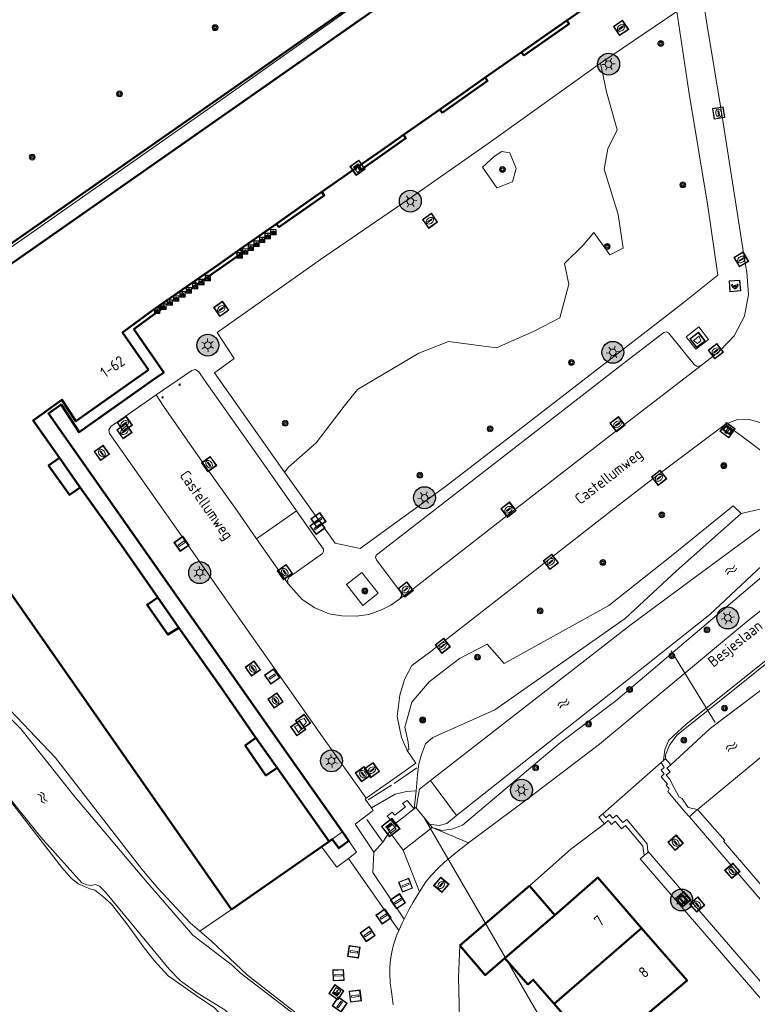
# Model space of a CAD drawing. Header units: metres. Extents: x 94279 to 96109, y 461866 to 463040.
# Tile 166 of 175: x 95600 to 95667, y 462838 to 462928. Entities that reach past the tile are written whole.
import ezdxf
from ezdxf.enums import TextEntityAlignment as Align

# ---------------------------------------------------------------- set-up
doc = ezdxf.new("R2010")
doc.units = ezdxf.units.M
doc.layers.get('0').update_dxf_attribs({"linetype": 'CONTINUOUS'})
for name, color, linetype, lineweight in [('B-WE-OV-LICHTMAST', 252, 'CONTINUOUS', 25), ('B_BEBOUWINGSGRENS_0', 132, 'CONTINUOUS', 50), ('B_LUIFEL_1', 132, 'CONTINUOUS', 50), ('B_OVERBOUWLIJN_LIJN_1', 132, 'CONTINUOUS', 50), ('B_TUSSENMUUR_0', 132, 'CONTINUOUS', 50), ('G_GRENS_ALGEMEEN_0', 251, 'CONTINUOUS', 13), ('K_DUIKER_LIJN_-1', 251, 'CONTINUOUS', 13), ('K_KUNSTWERKGRENS_0', 251, 'CONTINUOUS', 13), ('Q_AFVAL_APART_PLAATS_0', 251, 'CONTINUOUS', 13), ('Q_BETAALAUTOMAAT_0', 251, 'CONTINUOUS', 13), ('Q_BLOEMBAK_0', 251, 'CONTINUOUS', 13), ('Q_BOOM_0', 251, 'CONTINUOUS', 13), ('Q_BRANDKRAAN_0', 251, 'CONTINUOUS', 13), ('Q_CAI-KAST', 251, 'CONTINUOUS', 13), ('Q_CAI-KAST_0', 251, 'CONTINUOUS', 13), ('Q_DAMWAND_0', 251, 'CONTINUOUS', 13), ('Q_ELEKTRAKAST_0', 251, 'CONTINUOUS', 13), ('Q_FIETSENREK_0', 251, 'CONTINUOUS', 13), ('Q_INSPECTIE_OF_RIOOLPUT_0', 251, 'CONTINUOUS', 13), ('Q_KAST_0', 251, 'CONTINUOUS', 13), ('Q_KOLK_0', 251, 'CONTINUOUS', 13), ('Q_LICHTMAST_0', 251, 'CONTINUOUS', 13), ('Q_OPLAADPAAL_0', 251, 'CONTINUOUS', 13), ('Q_PAAL_STEEN_0', 251, 'CONTINUOUS', 13), ('Q_PAALTJE_0', 251, 'CONTINUOUS', 13), ('Q_STRAATNAAMBORD_0', 251, 'CONTINUOUS', 13), ('Q_VERKEERSBORDPAAL_0', 251, 'CONTINUOUS', 13), ('Q_WATERLEIDINGPUT_0', 251, 'CONTINUOUS', 13), ('S_GBKN_SYMBOOL_WATER_0', 251, 'CONTINUOUS', 13), ('T_CULTUURGRENS_0', 251, 'CONTINUOUS', 13), ('T_HEK_0', 251, 'CONTINUOUS', 13), ('T_HEK_LIJN_0', 251, 'CONTINUOUS', 13), ('T_WALBESCHERMING_0', 251, 'CONTINUOUS', 13), ('V_WEGGRENS_0', 251, 'CONTINUOUS', 13), ('W_STUW_30CM_LIJN_0', 251, 'CONTINUOUS', 13), ('W_WATERGRENS_0', 251, 'CONTINUOUS', 13), ('Z_GBKN_HUISNUMMER_0', 251, 'CONTINUOUS', 13), ('Z_STRAATNAAM_0', 251, 'CONTINUOUS', 13)]:
    doc.layers.add(name, color=color, linetype=linetype, lineweight=lineweight)
doc.styles.get("Standard").update_dxf_attribs({"font": 'isocp.shx'})

# ---------------------------------------------------------------- blocks, each defined once
blk = doc.blocks.new('Q_LICHTMAST')
for points in [[(-0.26, 0.15), (-0.52, 0.3)], [(0, 0.3), (0, 0.6)], [(0.26, 0.15), (0.52, 0.3)], [(-0.26, -0.15), (-0.52, -0.3)], [(0, -0.3), (0, -0.6)], [(0.26, -0.15), (0.52, -0.3)]]:
    blk.add_lwpolyline(points)
blk.add_circle((0, 0), 0.3)
blk = doc.blocks.new('Q_VERKEERSBORDPAAL')
for points in [[(-0.5, 0.5), (0.5, 0.5), (0.5, -0.5), (-0.5, -0.5)], [(-0.08, 0.333), (0.071, 0.333), (0.071, -0.329), (-0.08, -0.329)]]:
    blk.add_lwpolyline(points, close=True)
blk.add_lwpolyline([(-0.442, 0.464), (0.438, 0.464, -0.414214), (0.459, 0.442), (0.459, -0.437, -0.414214), (0.438, -0.459), (-0.442, -0.459, -0.414214), (-0.463, -0.437), (-0.463, 0.442), (-0.463, 0.444), (-0.463, 0.446), (-0.463, 0.448), (-0.462, 0.45), (-0.461, 0.451), (-0.46, 0.453), (-0.459, 0.455), (-0.458, 0.456), (-0.457, 0.457), (-0.456, 0.459), (-0.454, 0.46), (-0.453, 0.461), (-0.451, 0.462), (-0.449, 0.462), (-0.447, 0.463), (-0.446, 0.463), (-0.444, 0.464), (-0.442, 0.464)], format="xyb")
blk = doc.blocks.new('Q_PAAL_STEEN')
for points in [[(-0.5, 0.5), (0.5, 0.5), (0.5, -0.5), (-0.5, -0.5)], [(-0.08, 0.333), (0.071, 0.333), (0.071, -0.329), (-0.08, -0.329)]]:
    blk.add_lwpolyline(points, close=True)
blk.add_lwpolyline([(-0.442, 0.464), (0.438, 0.464, -0.414214), (0.459, 0.442), (0.459, -0.437, -0.414214), (0.438, -0.459), (-0.442, -0.459, -0.414214), (-0.463, -0.437), (-0.463, 0.442), (-0.463, 0.444), (-0.463, 0.446), (-0.463, 0.448), (-0.462, 0.45), (-0.461, 0.451), (-0.46, 0.453), (-0.459, 0.455), (-0.458, 0.456), (-0.457, 0.457), (-0.456, 0.459), (-0.454, 0.46), (-0.453, 0.461), (-0.451, 0.462), (-0.449, 0.462), (-0.447, 0.463), (-0.446, 0.463), (-0.444, 0.464), (-0.442, 0.464)], format="xyb")
blk = doc.blocks.new('Q_PAALTJE')
at = {"color": 251, "true_color": 0x666666, "xscale": 0.1, "yscale": 0.1, "zscale": 0.01}
blk.add_blockref('Q_PAAL_STEEN', (0, 0), dxfattribs=at)
blk = doc.blocks.new('Q_KOLK')
blk.add_lwpolyline([(-0.5, 0.5), (0.5, 0.5), (0.5, -0.5), (-0.5, -0.5)], close=True)
for points in [[(-0.442, 0.464), (0.438, 0.464, -0.414214), (0.459, 0.442), (0.459, -0.437, -0.414214), (0.438, -0.459), (-0.442, -0.459, -0.414214), (-0.463, -0.437), (-0.463, 0.442, -0.414214), (-0.442, 0.464)], [(-0.345, 0.105, 0.380426), (-0.276, -0.18)], [(-0.008, 0.266, 0.240218), (-0.345, 0.105)], [(-0.194, 0.045, 0.853344), (-0.194, -0.032)], [(0.331, 0.111, 0.240191), (-0.008, 0.266)], [(0.185, -0.032, 0.849746), (0.185, 0.045)], [(0.267, -0.176, 0.380426), (0.331, 0.111)], [(-0.276, -0.18, 0.148452), (0.012, -0.257)], [(0.012, -0.257, 0.131742), (0.267, -0.176)]]:
    blk.add_lwpolyline(points, format="xyb")
for points in [[(-0.194, 0.045), (0.185, 0.045)], [(0.185, -0.032), (-0.194, -0.032)]]:
    blk.add_lwpolyline(points)
blk = doc.blocks.new('Q_INSPECTIE_OF_RIOOLPUT')
blk.add_lwpolyline([(-0.5, 0.5), (0.5, 0.5), (0.5, -0.5), (-0.5, -0.5)], close=True)
for points in [[(-0.442, 0.464), (0.438, 0.464, -0.414214), (0.459, 0.442), (0.459, -0.437, -0.414214), (0.438, -0.459), (-0.442, -0.459, -0.414214), (-0.463, -0.437), (-0.463, 0.442), (-0.463, 0.444), (-0.463, 0.446), (-0.463, 0.448), (-0.462, 0.45), (-0.461, 0.451), (-0.46, 0.453), (-0.459, 0.455), (-0.458, 0.456), (-0.457, 0.457), (-0.456, 0.459), (-0.454, 0.46), (-0.453, 0.461), (-0.451, 0.462), (-0.449, 0.462), (-0.447, 0.463), (-0.446, 0.463), (-0.444, 0.464), (-0.442, 0.464)], [(-0.345, 0.105, 0.380426), (-0.276, -0.18)], [(-0.008, 0.266, 0.240218), (-0.345, 0.105)], [(-0.194, 0.045, 0.853344), (-0.194, -0.032)], [(0.331, 0.111, 0.240191), (-0.008, 0.266)], [(0.185, -0.032, 0.849746), (0.185, 0.045)], [(0.267, -0.176, 0.380426), (0.331, 0.111)], [(-0.276, -0.18, 0.148452), (0.012, -0.257)], [(0.012, -0.257, 0.131742), (0.267, -0.176)]]:
    blk.add_lwpolyline(points, format="xyb")
for points in [[(-0.194, 0.045), (0.185, 0.045)], [(0.185, -0.032), (-0.194, -0.032)]]:
    blk.add_lwpolyline(points)
blk = doc.blocks.new('Q_WATERLEIDINGPUT')
blk.add_lwpolyline([(-0.5, 0.5), (0.5, 0.5), (0.5, -0.5), (-0.5, -0.5)], close=True)
for points in [[(-0.442, 0.464), (0.438, 0.464, -0.414214), (0.459, 0.442), (0.459, -0.437, -0.414214), (0.438, -0.459), (-0.442, -0.459, -0.414214), (-0.463, -0.437), (-0.463, 0.442), (-0.463, 0.444), (-0.463, 0.446), (-0.463, 0.448), (-0.462, 0.45), (-0.461, 0.451), (-0.46, 0.453), (-0.459, 0.455), (-0.458, 0.456), (-0.457, 0.457), (-0.456, 0.459), (-0.454, 0.46), (-0.453, 0.461), (-0.451, 0.462), (-0.449, 0.462), (-0.447, 0.463), (-0.446, 0.463), (-0.444, 0.464), (-0.442, 0.464)], [(-0.345, 0.105, 0.380426), (-0.276, -0.18)], [(-0.008, 0.266, 0.240218), (-0.345, 0.105)], [(-0.194, 0.045, 0.853344), (-0.194, -0.032)], [(0.331, 0.111, 0.240191), (-0.008, 0.266)], [(0.185, -0.032, 0.849746), (0.185, 0.045)], [(0.267, -0.176, 0.380426), (0.331, 0.111)], [(-0.276, -0.18, 0.148452), (0.012, -0.257)], [(0.012, -0.257, 0.131742), (0.267, -0.176)]]:
    blk.add_lwpolyline(points, format="xyb")
for points in [[(-0.194, 0.045), (0.185, 0.045)], [(0.185, -0.032), (-0.194, -0.032)]]:
    blk.add_lwpolyline(points)
blk = doc.blocks.new('Q_BRANDKRAAN')
blk.add_lwpolyline([(-0.5, 0.5), (0.5, 0.5), (0.5, -0.5), (-0.5, -0.5)], close=True)
for points in [[(-0.442, 0.464), (0.438, 0.464, -0.414214), (0.459, 0.442), (0.459, -0.437, -0.414214), (0.438, -0.459), (-0.442, -0.459, -0.414214), (-0.463, -0.437), (-0.463, 0.442), (-0.463, 0.444), (-0.463, 0.446), (-0.463, 0.448), (-0.462, 0.45), (-0.461, 0.451), (-0.46, 0.453), (-0.459, 0.455), (-0.458, 0.456), (-0.457, 0.457), (-0.456, 0.459), (-0.454, 0.46), (-0.453, 0.461), (-0.451, 0.462), (-0.449, 0.462), (-0.447, 0.463), (-0.446, 0.463), (-0.444, 0.464), (-0.442, 0.464)], [(-0.345, 0.105, 0.380426), (-0.276, -0.18)], [(-0.008, 0.266, 0.240218), (-0.345, 0.105)], [(-0.194, 0.045, 0.853344), (-0.194, -0.032)], [(0.331, 0.111, 0.240191), (-0.008, 0.266)], [(0.185, -0.032, 0.849746), (0.185, 0.045)], [(0.267, -0.176, 0.380426), (0.331, 0.111)], [(-0.276, -0.18, 0.148452), (0.012, -0.257)], [(0.012, -0.257, 0.131742), (0.267, -0.176)]]:
    blk.add_lwpolyline(points, format="xyb")
for points in [[(-0.194, 0.045), (0.185, 0.045)], [(0.185, -0.032), (-0.194, -0.032)]]:
    blk.add_lwpolyline(points)
blk = doc.blocks.new('Q_FIETSENREK')
for points in [[(-0.5, 0.5), (0.5, 0.5), (0.5, -0.5), (-0.5, -0.5)], [(-0.06, 0.15), (0.18, 0.05), (0.04, -0.09)]]:
    blk.add_lwpolyline(points, close=True)
for points in [[(-0.44, 0.46), (0.44, 0.46, -0.414214), (0.46, 0.44), (0.46, -0.44, -0.414214), (0.44, -0.46), (-0.44, -0.46, -0.414214), (-0.46, -0.44), (-0.46, 0.44), (-0.46, 0.44), (-0.46, 0.45), (-0.46, 0.45), (-0.46, 0.45), (-0.46, 0.45), (-0.46, 0.45), (-0.46, 0.45), (-0.46, 0.46), (-0.46, 0.46), (-0.46, 0.46), (-0.45, 0.46), (-0.45, 0.46), (-0.45, 0.46), (-0.45, 0.46), (-0.45, 0.46), (-0.45, 0.46), (-0.44, 0.46), (-0.44, 0.46)], [(-0.18, 0.11, 0.847256), (-0.32, -0.14)], [(-0.19, 0.08, 0.842492), (-0.3, -0.12)], [(-0.17, 0.06, 0.053288), (-0.19, 0.08)], [(-0.19, -0.13, 0.502492), (-0.15, 0.04)], [(-0.15, 0.09, 0.06236), (-0.18, 0.11)], [(-0.16, -0.16, 0.494489), (-0.12, 0.07)], [(-0.32, -0.14, 0.089606), (-0.42, -0.35)], [(-0.3, -0.16, 0.110942), (-0.37, -0.35)], [(-0.29, -0.1, 0.006942), (-0.3, -0.12)], [(-0.3, -0.16, 0.02458), (-0.28, -0.17)], [(-0.21, -0.1, 0.381614), (-0.29, -0.1)], [(-0.22, -0.14, 0.533998), (-0.28, -0.14)], [(-0.28, -0.14, 0.009682), (-0.27, -0.14)], [(-0.28, -0.17, 0.148109), (-0.2, -0.17)], [(-0.27, -0.14, 0.120201), (-0.22, -0.14)], [(-0.22, -0.14, 0.003554), (-0.22, -0.14)], [(-0.19, -0.13, 0.017985), (-0.21, -0.1)], [(-0.12, -0.35, 0.075837), (-0.2, -0.17)], [(-0.08, -0.35, 0.094234), (-0.16, -0.16)], [(0.1, -0.16, 0.385208), (0.19, -0.33)], [(0.21, -0.05, 0.224648), (0.11, -0.13)], [(0.13, -0.17, 0.376993), (0.2, -0.3)], [(0.21, -0.09, 0.20829), (0.14, -0.14)], [(0.19, -0.33, 1), (0.29, -0.06)], [(0.2, -0.3, 1), (0.28, -0.09)], [(0.29, -0.06, 0.086253), (0.24, -0.05)], [(0.28, -0.09, 0.079305), (0.24, -0.08)]]:
    blk.add_lwpolyline(points, format="xyb")
for points in [[(-0.17, 0.06), (-0.26, -0.04), (-0.24, -0.06), (-0.15, 0.04)], [(0.08, 0.22), (0, 0.25), (-0.15, 0.09)], [(-0.12, 0.07), (-0.09, 0.11), (0.02, -0.13), (0.1, -0.16)], [(0.24, -0.05), (0.23, 0.05), (0.26, 0.09), (0.3, 0.08), (0.31, 0.11), (0.19, 0.15), (0.18, 0.12), (0.23, 0.1), (0.21, 0.08), (-0.04, 0.17), (0, 0.22), (0.07, 0.19), (0.08, 0.22)], [(0.21, -0.05), (0.2, 0.03), (0.06, -0.11)], [(-0.42, -0.35), (-0.37, -0.35)], [(-0.12, -0.35), (-0.08, -0.35)], [(0.06, -0.11), (0.11, -0.13)], [(0.13, -0.17), (0.25, -0.22), (0.24, -0.08)], [(0.14, -0.14), (0.22, -0.17), (0.21, -0.09)]]:
    blk.add_lwpolyline(points)
blk = doc.blocks.new('Q_BETAALAUTOMAAT')
blk.add_lwpolyline([(-0.5, 0.5), (0.5, 0.5), (0.5, -0.5), (-0.5, -0.5)], close=True)
for points in [[(-0.442, 0.464), (0.438, 0.464, -0.414214), (0.459, 0.442), (0.459, -0.437, -0.414214), (0.438, -0.459), (-0.442, -0.459, -0.414214), (-0.463, -0.437), (-0.463, 0.442), (-0.463, 0.444), (-0.463, 0.446), (-0.463, 0.448), (-0.462, 0.45), (-0.461, 0.451), (-0.46, 0.453), (-0.459, 0.455), (-0.458, 0.456), (-0.457, 0.457), (-0.456, 0.459), (-0.454, 0.46), (-0.453, 0.461), (-0.451, 0.462), (-0.449, 0.462), (-0.447, 0.463), (-0.446, 0.463), (-0.444, 0.464), (-0.442, 0.464)], [(-0.203, 0.032, 0.050902), (-0.201, -0.03)], [(-0.002, 0.295, 0.299915), (-0.19, 0.099)], [(-0.112, 0.032, 0.069027), (-0.112, -0.03)], [(0.002, 0.2, 0.158079), (-0.093, 0.099)], [(0.146, 0.286, 0.138529), (-0.002, 0.295)], [(0.137, 0.201, 0.200552), (0.002, 0.2)], [(-0.185, -0.097, 0.345501), (0.016, -0.284)], [(-0.091, -0.097, 0.158478), (0.007, -0.196)], [(0.007, -0.196, 0.260272), (0.133, -0.183)], [(0.016, -0.284, 0.17253), (0.151, -0.265)]]:
    blk.add_lwpolyline(points, format="xyb")
for points in [[(-0.203, 0.032), (-0.268, 0.032), (-0.268, 0.099)], [(-0.268, 0.099), (-0.19, 0.099)], [(0.057, 0.032), (-0.112, 0.032)], [(-0.093, 0.099), (0.057, 0.099)], [(0.057, 0.099), (0.057, 0.032)], [(0.146, 0.286), (0.137, 0.201)], [(-0.185, -0.097), (-0.268, -0.097), (-0.268, -0.03)], [(-0.268, -0.03), (-0.201, -0.03)], [(-0.112, -0.03), (0.057, -0.03)], [(0.057, -0.097), (-0.091, -0.097)], [(0.057, -0.03), (0.057, -0.097)], [(0.133, -0.183), (0.151, -0.265)]]:
    blk.add_lwpolyline(points)
blk = doc.blocks.new('Q_BOOM')
for radius in [0.27, 0.18, 0.09]:
    blk.add_circle((0, 0), radius)
blk = doc.blocks.new('Q_ELEKTRAKAST')
for points in [[(-0.5, 0.5), (0.5, 0.5), (0.5, -0.5), (-0.5, -0.5)], [(-0.262, 0.264), (0.25, 0.264), (0.25, 0.187), (-0.262, 0.187)], [(-0.262, 0.107), (0.25, 0.107), (0.25, -0.332), (-0.262, -0.332)]]:
    blk.add_lwpolyline(points, close=True)
blk.add_lwpolyline([(-0.442, 0.464), (0.438, 0.464, -0.414214), (0.459, 0.442), (0.459, -0.437, -0.414214), (0.438, -0.459), (-0.442, -0.459, -0.414214), (-0.463, -0.437), (-0.463, 0.442), (-0.463, 0.444), (-0.463, 0.446), (-0.463, 0.448), (-0.462, 0.45), (-0.461, 0.451), (-0.46, 0.453), (-0.459, 0.455), (-0.458, 0.456), (-0.457, 0.457), (-0.456, 0.459), (-0.454, 0.46), (-0.453, 0.461), (-0.451, 0.462), (-0.449, 0.462), (-0.447, 0.463), (-0.446, 0.463), (-0.444, 0.464), (-0.442, 0.464)], format="xyb")
blk.add_lwpolyline([(-0.177, 0.001, -1), (-0.177, -0.069, -1)], format="xyb", close=True)
blk.add_lwpolyline([(0.044, 0.088), (-0.056, -0.112), (0.044, -0.112), (-0.056, -0.312)])
blk = doc.blocks.new('Q_CAI-KAST')
for points in [[(-0.5, 0.5), (0.5, 0.5), (0.5, -0.5), (-0.5, -0.5)], [(-0.262, 0.264), (0.25, 0.264), (0.25, 0.187), (-0.262, 0.187)], [(-0.262, 0.107), (0.25, 0.107), (0.25, -0.332), (-0.262, -0.332)]]:
    blk.add_lwpolyline(points, close=True)
blk.add_lwpolyline([(-0.442, 0.464), (0.438, 0.464, -0.414214), (0.459, 0.442), (0.459, -0.437, -0.414214), (0.438, -0.459), (-0.442, -0.459, -0.414214), (-0.463, -0.437), (-0.463, 0.442), (-0.463, 0.444), (-0.463, 0.446), (-0.463, 0.448), (-0.462, 0.45), (-0.461, 0.451), (-0.46, 0.453), (-0.459, 0.455), (-0.458, 0.456), (-0.457, 0.457), (-0.456, 0.459), (-0.454, 0.46), (-0.453, 0.461), (-0.451, 0.462), (-0.449, 0.462), (-0.447, 0.463), (-0.446, 0.463), (-0.444, 0.464), (-0.442, 0.464)], format="xyb")
blk.add_circle((-0.177, -0.034), 0.0354)
blk = doc.blocks.new('Q_KAST')
at = {"layer": 'Q_CAI-KAST', "xscale": 0.0254, "yscale": 0.0254, "zscale": 0.0254}
blk.add_blockref('Q_CAI-KAST', (0, 0), dxfattribs=at)
blk = doc.blocks.new('Q_OPLAADPAAL')
for points in [[(-0.5, 0.5), (0.5, 0.5), (0.5, -0.5), (-0.5, -0.5)], [(-0.08, 0.333), (0.071, 0.333), (0.071, -0.329), (-0.08, -0.329)]]:
    blk.add_lwpolyline(points, close=True)
blk.add_lwpolyline([(-0.442, 0.464), (0.438, 0.464, -0.414214), (0.459, 0.442), (0.459, -0.437, -0.414214), (0.438, -0.459), (-0.442, -0.459, -0.414214), (-0.463, -0.437), (-0.463, 0.442), (-0.463, 0.444), (-0.463, 0.446), (-0.463, 0.448), (-0.462, 0.45), (-0.461, 0.451), (-0.46, 0.453), (-0.459, 0.455), (-0.458, 0.456), (-0.457, 0.457), (-0.456, 0.459), (-0.454, 0.46), (-0.453, 0.461), (-0.451, 0.462), (-0.449, 0.462), (-0.447, 0.463), (-0.446, 0.463), (-0.444, 0.464), (-0.442, 0.464)], format="xyb")
blk = doc.blocks.new('Q_STRAATNAAMBORD')
for points in [[(-0.5, 0.5), (0.5, 0.5), (0.5, -0.5), (-0.5, -0.5)], [(-0.369, 0.22), (0.358, 0.22), (0.358, -0.214), (-0.369, -0.214)]]:
    blk.add_lwpolyline(points, close=True)
for points in [[(-0.442, 0.464), (0.438, 0.464, -0.414214), (0.459, 0.442), (0.459, -0.437, -0.414214), (0.438, -0.459), (-0.442, -0.459, -0.414214), (-0.463, -0.437), (-0.463, 0.442), (-0.463, 0.444), (-0.463, 0.446), (-0.463, 0.448), (-0.462, 0.45), (-0.461, 0.451), (-0.46, 0.453), (-0.459, 0.455), (-0.458, 0.456), (-0.457, 0.457), (-0.456, 0.459), (-0.454, 0.46), (-0.453, 0.461), (-0.451, 0.462), (-0.449, 0.462), (-0.447, 0.463), (-0.446, 0.463), (-0.444, 0.464), (-0.442, 0.464)], [(-0.287, 0.16), (0.281, 0.16, -0.414214), (0.303, 0.139), (0.303, -0.134, -0.414214), (0.281, -0.156), (-0.287, -0.156, -0.414214), (-0.308, -0.134), (-0.308, 0.139), (-0.308, 0.14), (-0.308, 0.142), (-0.307, 0.144), (-0.307, 0.146), (-0.306, 0.148), (-0.305, 0.149), (-0.304, 0.151), (-0.303, 0.152), (-0.302, 0.154), (-0.3, 0.155), (-0.299, 0.156), (-0.297, 0.157), (-0.296, 0.158), (-0.294, 0.159), (-0.292, 0.159), (-0.29, 0.16), (-0.288, 0.16), (-0.287, 0.16)]]:
    blk.add_lwpolyline(points, format="xyb")
blk = doc.blocks.new('Q_BLOEMBAK')
for points in [[(-0.5, 0.5), (0.5, 0.5), (0.5, -0.5), (-0.5, -0.5)], [(-0.336, 0.197), (0.331, 0.197), (0.19, -0.251), (-0.196, -0.251)]]:
    blk.add_lwpolyline(points, close=True)
blk.add_lwpolyline([(-0.442, 0.464), (0.438, 0.464, -0.414214), (0.459, 0.442), (0.459, -0.437, -0.414214), (0.438, -0.459), (-0.442, -0.459, -0.414214), (-0.463, -0.437), (-0.463, 0.442), (-0.463, 0.444), (-0.463, 0.446), (-0.463, 0.448), (-0.462, 0.45), (-0.461, 0.451), (-0.46, 0.453), (-0.459, 0.455), (-0.458, 0.456), (-0.457, 0.457), (-0.456, 0.459), (-0.454, 0.46), (-0.453, 0.461), (-0.451, 0.462), (-0.449, 0.462), (-0.447, 0.463), (-0.446, 0.463), (-0.444, 0.464), (-0.442, 0.464)], format="xyb")
blk = doc.blocks.new('Q_AFVAL_APART_PLAATS')
for points in [[(-0.5, 0.5), (0.5, 0.5), (0.5, -0.5), (-0.5, -0.5)], [(-0.336, 0.197), (0.331, 0.197), (0.19, -0.251), (-0.196, -0.251)]]:
    blk.add_lwpolyline(points, close=True)
blk.add_lwpolyline([(-0.442, 0.464), (0.438, 0.464, -0.414214), (0.459, 0.442), (0.459, -0.437, -0.414214), (0.438, -0.459), (-0.442, -0.459, -0.414214), (-0.463, -0.437), (-0.463, 0.442, -0.414214), (-0.442, 0.464)], format="xyb")
blk = doc.blocks.new('WATERSYMBOOL')
for points in [[(-0.5, 0.15), (-0.438, 0.212), (-0.312, 0.275), (-0.188, 0.275), (-0.062, 0.212), (0, 0.15), (0.062, 0.087), (0.188, 0.025), (0.312, 0.025), (0.438, 0.087), (0.5, 0.15)], [(-0.5, -0.15), (-0.438, -0.087), (-0.312, -0.025), (-0.188, -0.025), (-0.062, -0.087), (0, -0.15), (0.062, -0.212), (0.188, -0.275), (0.312, -0.275), (0.438, -0.212), (0.5, -0.15)]]:
    blk.add_lwpolyline(points)
blk = doc.blocks.new('LM')
at = {"linetype": 'ByBlock'}
h = blk.add_hatch(color=256, dxfattribs=at)
h.dxf.hatch_style = 1
edge = h.paths.add_edge_path()
edge.add_arc((0, 0), 1, 0, 360)
blk.add_circle((0, 0), 1, dxfattribs=at)

msp = doc.modelspace()

# ---------------------------------------------------------------- linework, layer by layer
at = {"layer": 'B_BEBOUWINGSGRENS_0'}
for p, q in [((95651.492, 462942.02), (95594.011, 462901.818)), ((95649.982, 462927.708), (95653.304, 462930.032)), ((95642.547, 462922.495), (95645.856, 462924.816)), ((95635.1, 462917.272), (95638.401, 462919.587)), ((95627.643, 462912.066), (95630.953, 462914.373)), ((95620.212, 462906.848), (95623.503, 462909.164)), ((95612.738, 462901.634), (95616.035, 462903.926)), ((95587, 462893), (95619.41, 462846.64)), ((95628.309, 462852.839), (95623.563, 462859.561)), ((95619.41, 462846.64), (95627.607, 462852.35)), ((95627.607, 462852.35), (95628.309, 462852.839)), ((95646.594, 462848.784), (95640.244, 462843.341)), ((95648.882, 462846.115), (95646.594, 462848.784)), ((95648.882, 462846.115), (95644.345, 462842.192))]:
    msp.add_line(p, q, dxfattribs=at)
for points in [[(95645.856, 462924.816), (95648.203, 462926.463), (95649.982, 462927.708)], [(95638.401, 462919.587), (95640.531, 462921.08), (95642.547, 462922.495)], [(95630.953, 462914.373), (95633.203, 462915.942), (95635.1, 462917.272)], [(95623.503, 462909.164), (95625.596, 462910.638), (95627.643, 462912.066)], [(95616.035, 462903.926), (95618.183, 462905.419), (95620.212, 462906.848)], [(95611.837, 462895.848), (95609.473, 462899.258), (95610.616, 462900.099), (95612.096, 462901.188), (95612.738, 462901.634)], [(95603.717, 462887.822), (95601.319, 462891.225), (95603.945, 462893.111), (95605.213, 462891.156), (95611.837, 462895.848)], [(95605.619, 462885.117), (95604.636, 462884.433), (95602.727, 462887.125), (95603.717, 462887.822)], [(95612.682, 462875.095), (95609.343, 462879.882), (95605.619, 462885.117)], [(95614.592, 462872.327), (95613.602, 462871.707), (95611.701, 462874.404), (95612.682, 462875.095)], [(95621.64, 462862.285), (95618.358, 462867.006), (95614.592, 462872.327)], [(95623.563, 462859.561), (95622.538, 462858.861), (95620.658, 462861.596), (95621.64, 462862.285)], [(95656.808, 462844.937), (95652.81, 462849.54), (95648.882, 462846.115)], [(95656.254, 462832.142), (95654.56, 462834.08), (95654.91, 462834.384), (95654.55, 462834.78), (95660.95, 462840.17), (95656.808, 462844.937)], [(95640.244, 462843.341), (95642.548, 462840.652), (95644.345, 462842.192)], [(95644.345, 462842.192), (95646.444, 462839.796), (95646.929, 462840.221), (95648.84, 462838.04)], [(95648.84, 462838.04), (95650.76, 462835.82), (95650.12, 462835.27), (95652.12, 462832.98), (95647.43, 462828.87), (95646.79, 462829.59), (95645.564, 462828.503)]]:
    msp.add_lwpolyline(points, dxfattribs=at)
at = {"layer": 'B_LUIFEL_1'}
for p, q in [((95650.353, 462943.054), (95593.151, 462903.047)), ((95645.856, 462924.816), (95646.075, 462924.505)), ((95638.401, 462919.587), (95638.619, 462919.276)), ((95630.953, 462914.373), (95631.17, 462914.062)), ((95623.503, 462909.164), (95623.722, 462908.854)), ((95616.035, 462903.926), (95616.252, 462903.614)), ((95630.083, 462852.928), (95629.525, 462853.717))]:
    msp.add_line(p, q, dxfattribs=at)
for points in [[(95646.075, 462924.505), (95650.2, 462927.396), (95649.982, 462927.708)], [(95638.619, 462919.276), (95642.766, 462922.184), (95642.547, 462922.495)], [(95631.17, 462914.062), (95635.318, 462916.961), (95635.1, 462917.272)], [(95623.722, 462908.854), (95627.861, 462911.754), (95627.643, 462912.066)], [(95616.252, 462903.614), (95620.431, 462906.537), (95620.212, 462906.848)], [(95610.495, 462899.538), (95610.841, 462899.793), (95612.317, 462900.879), (95612.955, 462901.322), (95612.738, 462901.634)], [(95612.398, 462895.02), (95613.223, 462895.604), (95610.495, 462899.538)], [(95629.525, 462853.717), (95624.788, 462860.426), (95602.71, 462891.855), (95603.864, 462892.684), (95605.513, 462890.143), (95612.398, 462895.02)], [(95628.309, 462852.839), (95628.572, 462853.036), (95628.575, 462853.031)], [(95628.575, 462853.031), (95629.181, 462852.222), (95630.116, 462852.879)], [(95630.116, 462852.879), (95630.117, 462852.879), (95630.083, 462852.928)]]:
    msp.add_lwpolyline(points, dxfattribs=at)
at = {"layer": 'B_OVERBOUWLIJN_LIJN_1'}
for p, q in [((95603.717, 462887.822), (95605.619, 462885.117)), ((95612.682, 462875.095), (95614.592, 462872.327)), ((95621.64, 462862.285), (95623.563, 462859.561))]:
    msp.add_line(p, q, dxfattribs=at)
at = {"layer": 'B_TUSSENMUUR_0'}
msp.add_line((95648.84, 462838.04), (95656.808, 462844.937), dxfattribs=at)
at = {"layer": 'G_GRENS_ALGEMEEN_0'}
for p, q in [((95658.98, 462860.38), (95658.801, 462860.228)), ((95658.98, 462860.38), (95659.46, 462859.82)), ((95637.705, 462854.11), (95641.03, 462852.699)), ((95636.539, 462848.24), (95635.065, 462852.028)), ((95619.41, 462846.64), (95616.507, 462844.662))]:
    msp.add_line(p, q, dxfattribs=at)
for points in [[(95593.304, 462902.829), (95602.351, 462909.152), (95618.329, 462920.379), (95650.356, 462943.05)], [(95616.507, 462844.662), (95615.635, 462845.401), (95612.688, 462848.57), (95611.221, 462850.296), (95603.343, 462860.452), (95593.902, 462870.375), (95591.238, 462871.927), (95590.758, 462872.157), (95590.242, 462872.7), (95589.175, 462874.665), (95581.828, 462882.469), (95578.084, 462886.627)], [(95653.43, 462854.45), (95653.77, 462854.74), (95654.06, 462854.39), (95654.4, 462854.68)], [(95654.4, 462854.68), (95654.98, 462853.99), (95655.33, 462854.28), (95656.91, 462852.4), (95657.03, 462851.55)]]:
    msp.add_lwpolyline(points, dxfattribs=at)
at = {"layer": 'K_DUIKER_LIJN_-1'}
for p, q in [((95663.501, 462863.674), (95659.494, 462870.212)), ((95636.952, 462855.039), (95678.156, 462784.124))]:
    msp.add_line(p, q, dxfattribs=at)
at = {"layer": 'K_KUNSTWERKGRENS_0'}
for p, q in [((95636.068, 462855.802), (95634.267, 462854.398)), ((95636.068, 462855.802), (95636.224, 462855.924)), ((95635.065, 462852.028), (95637.705, 462854.11)), ((95637.454, 462854.417), (95637.705, 462854.11)), ((95633.814, 462853.718), (95635.065, 462852.028))]:
    msp.add_line(p, q, dxfattribs=at)
msp.add_lwpolyline([(95634.267, 462854.398), (95634.433, 462854.193), (95633.814, 462853.718)], dxfattribs=at)
at = {"layer": 'Q_DAMWAND_0'}
msp.add_line((95637.454, 462854.417), (95636.224, 462855.924), dxfattribs=at)
for points in [[(95636.224, 462855.924), (95636.272, 462855.987), (95636.376, 462856.618), (95636.54, 462857.604), (95637.545, 462858.386)], [(95639.925, 462855.193), (95639.031, 462854.468), (95638.351, 462854.295), (95637.454, 462854.417)]]:
    msp.add_lwpolyline(points, dxfattribs=at)
at = {"layer": 'T_CULTUURGRENS_0'}
for p, q in [((95636.375, 462858.915), (95636.257, 462857.439)), ((95636.257, 462857.439), (95636.068, 462855.802)), ((95633.814, 462853.718), (95633.216, 462852.769)), ((95633.216, 462852.769), (95632.393, 462851.851))]:
    msp.add_line(p, q, dxfattribs=at)
for points in [[(95653.044, 462923.817), (95653.604, 462921.184), (95654.574, 462917.714), (95653.739, 462916.004), (95653.386, 462914.129), (95654.659, 462909.994), (95655.136, 462906.929), (95653.904, 462906.328), (95652.46, 462908.376), (95651.478, 462907.214), (95649.788, 462905.527), (95650.17, 462903.64), (95649.349, 462900.575), (95647.011, 462899.358), (95643.576, 462897.862), (95639.2, 462898.434), (95636.502, 462897.367), (95630.901, 462894.054), (95629.692, 462892.515), (95627.124, 462889.183), (95624.611, 462886.958), (95624.243, 462886.522)], [(95643.406, 462915.311), (95642.286, 462914.309), (95643.595, 462912.439), (95645.03, 462912.983), (95645.37, 462914.203), (95644.793, 462915.621), (95644.06, 462915.76), (95643.406, 462915.311)], [(95566.974, 462890.53), (95567.072, 462890.48), (95573.36, 462883.762), (95586.162, 462870.676), (95587.119, 462870.164), (95587.652, 462869.957), (95596.594, 462859.878), (95603.94, 462850.471), (95604.798, 462849.499), (95605.418, 462848.977), (95606.583, 462848.481), (95606.94, 462848.386), (95607.614, 462847.888), (95608.455, 462847.123), (95609.867, 462845.322), (95611.439, 462843.125), (95612.34, 462841.995), (95613.642, 462840.588), (95616.265, 462838.727), (95617.842, 462837.668), (95620.619, 462834.703)], [(95665.885, 462882.744), (95665.151, 462883.449), (95659.542, 462878.879), (95653.82, 462874.352), (95644.28, 462869.075), (95642.724, 462870.826), (95640.193, 462869.513), (95637.42, 462867.378), (95635.857, 462865.523), (95635.216, 462863.246), (95635.515, 462861.888), (95635.575, 462861.23), (95635.417, 462861.142)], [(95665.885, 462882.744), (95659.98, 462877.52), (95655.318, 462873.158), (95643.414, 462864.838), (95637.767, 462862.321), (95637.11, 462861.731), (95636.749, 462860.753), (95636.482, 462859.919), (95636.375, 462858.915)], [(95686.297, 462883.46), (95685.669, 462882.739), (95672.059, 462872.176), (95664.507, 462866.118), (95660.028, 462862.54), (95659.362, 462861.617), (95658.982, 462860.705), (95658.98, 462860.38)], [(95670.58, 462881.877), (95669.367, 462882.87), (95667.738, 462883.174), (95665.885, 462882.744)], [(95637.705, 462854.11), (95638.587, 462853.844), (95639.497, 462853.955), (95640.471, 462854.32), (95649.397, 462861.871), (95654.468, 462865.656), (95669.544, 462878.463), (95670.036, 462879.008), (95670.486, 462879.762), (95670.781, 462880.497), (95670.763, 462881.196)], [(95631.288, 462877.349), (95629.894, 462876.275), (95631.372, 462874.366), (95632.797, 462875.478), (95631.288, 462877.349)], [(95632.176, 462855.888), (95634.346, 462857.134), (95635.358, 462857.401), (95636.257, 462857.439)], [(95663.789, 462787.518), (95663.46, 462787.874), (95663.185, 462789.128), (95662.726, 462790.314), (95662.159, 462791.401), (95661.108, 462793.159), (95654.961, 462802.791), (95648.089, 462812.898), (95638.417, 462825.495), (95632.766, 462831.51), (95630.039, 462833.892), (95628.434, 462834.901), (95626.634, 462836.152), (95620.857, 462840.648), (95617.546, 462843.783), (95616.507, 462844.662)]]:
    msp.add_lwpolyline(points, dxfattribs=at)
at = {"layer": 'T_HEK_0'}
for p, q in [((95628.575, 462853.031), (95629.525, 462853.717)), ((95629.525, 462853.717), (95629.535, 462853.724)), ((95629.535, 462853.724), (95630.083, 462852.928)), ((95628.309, 462852.839), (95628.575, 462853.031)), ((95630.083, 462852.928), (95630.116, 462852.879)), ((95630.116, 462852.879), (95630.821, 462851.854)), ((95630.821, 462851.854), (95630.068, 462851.273))]:
    msp.add_line(p, q, dxfattribs=at)
msp.add_lwpolyline([(95630.068, 462851.273), (95629.008, 462850.479), (95627.607, 462852.35)], dxfattribs=at)
at = {"layer": 'T_HEK_LIJN_0'}
for p, q in [((95634.237, 462858.113), (95636.304, 462859.559)), ((95631.869, 462856.618), (95633.995, 462857.963)), ((95631.756, 462854.835), (95633.216, 462852.769))]:
    msp.add_line(p, q, dxfattribs=at)
at = {"layer": 'T_WALBESCHERMING_0'}
for p, q in [((95662.02, 462855.84), (95672.079, 462864.197)), ((95619.511, 462841.518), (95620.197, 462840.842))]:
    msp.add_line(p, q, dxfattribs=at)
at = {"layer": 'V_WEGGRENS_0'}
for p, q in [((95660.019, 462928.527), (95653.044, 462923.817)), ((95617.871, 462895.569), (95624.243, 462886.522)), ((95612.546, 462893.553), (95613.122, 462893.951)), ((95621.7, 462880.433), (95625.338, 462882.982)), ((95658.801, 462860.228), (95658.58, 462860.04)), ((95658.58, 462860.04), (95653.26, 462855.35)), ((95634.666, 462844.706), (95630.068, 462851.273))]:
    msp.add_line(p, q, dxfattribs=at)
for points in [[(95666.177, 462905.926), (95665.339, 462911.38), (95664.094, 462919.35), (95662.799, 462927.24), (95661.35, 462936.199), (95660.382, 462942.197), (95658.958, 462950.519), (95657.904, 462955.63), (95656.796, 462959.942), (95655.851, 462963.222), (95655.157, 462965.528), (95654.25, 462968.397), (95653.031, 462971.768), (95653.843, 462973.526), (95653.503, 462974.554), (95650.878, 462981.144), (95648.354, 462986.909), (95645.686, 462992.474), (95643.877, 462996.218)], [(95663.753, 462904.481), (95662.854, 462910.757), (95661.108, 462921.216), (95660.019, 462928.527)], [(95653.044, 462923.817), (95643.106, 462916.703), (95635.52, 462911.378), (95627.515, 462905.894), (95618.09, 462899.254), (95619.645, 462896.864), (95617.871, 462895.569)], [(95664.733, 462898.393), (95665.262, 462898.938), (95666.176, 462900.735), (95666.547, 462902.709), (95666.39, 462904.735), (95666.177, 462905.926)], [(95624.243, 462886.522), (95628.872, 462880.049), (95631.142, 462879.549), (95638.916, 462885.204), (95646.203, 462890.841), (95660.573, 462901.921), (95663.753, 462904.481)], [(95662.904, 462898.608), (95662.012, 462899.757), (95660.871, 462898.857)], [(95650.17, 462892.551), (95655.171, 462896.442), (95658.848, 462899.254), (95659.086, 462899.293), (95659.274, 462899.202), (95661.597, 462896.323), (95661.874, 462896.154), (95662.224, 462896.241)], [(95660.871, 462898.857), (95661.767, 462897.74), (95662.904, 462898.608)], [(95662.224, 462896.241), (95663.89, 462897.525), (95664.733, 462898.393)], [(95634.758, 462874.963), (95635.534, 462875.543), (95644.952, 462882.868), (95654.866, 462890.555), (95662.224, 462896.241)], [(95613.122, 462893.951), (95615.787, 462895.789), (95616.132, 462895.866), (95616.413, 462895.656), (95616.938, 462894.911)], [(95616.938, 462894.911), (95622.934, 462886.41), (95625.338, 462882.982)], [(95631.687, 462856.771), (95627.72, 462862.362), (95624.266, 462867.285), (95620.24, 462873.01), (95614.57, 462881.098), (95608.285, 462890.033), (95608.216, 462890.376), (95608.397, 462890.669), (95612.546, 462893.553)], [(95621.7, 462880.433), (95619.91, 462882.982), (95617.029, 462887.041), (95613.216, 462892.525), (95612.546, 462893.553)], [(95634.758, 462874.963), (95634.934, 462875.266), (95634.83, 462875.589), (95634.703, 462875.765), (95632.622, 462878.502), (95632.542, 462878.729), (95632.598, 462878.93), (95633.387, 462879.544), (95639.459, 462884.273), (95650.17, 462892.551)], [(95664.466, 462890.889), (95658.242, 462886.223), (95654.011, 462882.956)], [(95676.464, 462881.931), (95676.538, 462882.489), (95676.378, 462884.017), (95675.43, 462885.214), (95672.166, 462887.644), (95668.191, 462890.669), (95667.496, 462891.068), (95666.742, 462891.274), (95665.541, 462891.319), (95664.466, 462890.889)], [(95674.996, 462882.989), (95674.194, 462883.586), (95670.976, 462885.979), (95666.813, 462889.165), (95664.466, 462890.889)], [(95625.338, 462882.982), (95626.685, 462881.061), (95627.782, 462879.497), (95627.801, 462879.267), (95627.72, 462879.088), (95624.678, 462876.943), (95624.501, 462876.662), (95624.581, 462876.332)], [(95654.011, 462882.956), (95648.359, 462878.562), (95646.644, 462877.22), (95637.463, 462870.076), (95635.841, 462868.893), (95635.179, 462867.592), (95634.756, 462866.189), (95634.52, 462864.222), (95634.9, 462862.324), (95635.417, 462861.142)], [(95686.297, 462883.46), (95681.208, 462879.783), (95660.86, 462863.52), (95659.3, 462862.06), (95658.92, 462861.22), (95658.801, 462860.228)], [(95641.03, 462852.699), (95646.38, 462856.7), (95652.96, 462861.72), (95666.34, 462872.84), (95674.569, 462879.404), (95676.418, 462881.585)], [(95624.581, 462876.332), (95623.943, 462877.238), (95623.067, 462878.485), (95621.7, 462880.433)], [(95624.581, 462876.332), (95625.864, 462874.894), (95627, 462874.138), (95628.31, 462873.606), (95629.457, 462873.404), (95630.797, 462873.378), (95631.916, 462873.546), (95633.085, 462873.954), (95633.947, 462874.394), (95634.758, 462874.963)], [(95635.417, 462861.142), (95636.232, 462859.964), (95634.73, 462858.909), (95631.687, 462856.771)], [(95658.58, 462860.04), (95658.85, 462859.57), (95658.58, 462859.34), (95658.87, 462858.99), (95658.58, 462858.74), (95659.16, 462858.07), (95659.04, 462857.97), (95659.33, 462857.62), (95659.2, 462857.39), (95660.79, 462855.52), (95661.161, 462855.088)], [(95631.687, 462856.771), (95631.597, 462856.697), (95632.176, 462855.888)], [(95632.176, 462855.888), (95632.319, 462855.656), (95630.697, 462854.412), (95632.393, 462851.851)], [(95634.267, 462854.398), (95633.599, 462855.146), (95634.058, 462855.499), (95634.294, 462855.239), (95635.261, 462855.991), (95635.013, 462856.294), (95635.424, 462856.56), (95636.068, 462855.802)], [(95661.161, 462855.088), (95661.484, 462855.371), (95661.916, 462855.749)], [(95661.916, 462855.749), (95664.393, 462852.936), (95664.263, 462852.851), (95676.082, 462839.134), (95678.583, 462841.058)], [(95653.26, 462855.35), (95652.91, 462855.06), (95653.43, 462854.45)], [(95657.371, 462851.955), (95657.32, 462852.61), (95655.45, 462854.84), (95655.1, 462854.55), (95654.52, 462855.24), (95654.18, 462854.95), (95653.89, 462855.29), (95653.55, 462855), (95653.26, 462855.35)], [(95679.397, 462840.071), (95676.934, 462838.195), (95676.702, 462838.086), (95676.452, 462838.031), (95676.196, 462838.034), (95675.946, 462838.095), (95675.717, 462838.21), (95675.52, 462838.373), (95661.161, 462855.088)], [(95653.43, 462854.45), (95650.36, 462852.14), (95646.594, 462848.784)], [(95636.539, 462848.24), (95637.138, 462849.149), (95637.651, 462849.748), (95638.24, 462850.401), (95638.838, 462850.935), (95639.887, 462851.844), (95641.03, 462852.699)], [(95632.393, 462851.851), (95632.281, 462850.015), (95635.159, 462845.762)], [(95682.162, 462816.983), (95682.299, 462821.361), (95681.788, 462822.135), (95656.67, 462851.239), (95657.03, 462851.55)], [(95657.03, 462851.55), (95657.38, 462851.84), (95657.371, 462851.955)], [(95657.371, 462851.955), (95682.528, 462822.863), (95683.124, 462821.972), (95683.301, 462821.202), (95683.198, 462817.449)], [(95635.159, 462845.762), (95635.534, 462846.54), (95635.983, 462847.288), (95636.539, 462848.24)], [(95634.666, 462844.706), (95634.978, 462845.384), (95635.159, 462845.762)], [(95634.165, 462837.93), (95634.015, 462838.914), (95633.887, 462839.951), (95633.844, 462840.775), (95633.833, 462841.384), (95633.908, 462842.058), (95634.015, 462842.753), (95634.186, 462843.417), (95634.486, 462844.315), (95634.666, 462844.706)], [(95640.244, 462843.341), (95640.1, 462840.46), (95640.253, 462834.213), (95641.903, 462831.972)]]:
    msp.add_lwpolyline(points, dxfattribs=at)
at = {"layer": 'W_STUW_30CM_LIJN_0'}
msp.add_line((95637.545, 462858.386), (95639.925, 462855.193), dxfattribs=at)
at = {"layer": 'W_WATERGRENS_0'}
msp.add_line((95661.916, 462855.749), (95662.02, 462855.84), dxfattribs=at)
for points in [[(95621.238, 462835.016), (95618.807, 462837.478), (95616.372, 462838.967), (95614.749, 462840.132), (95613.715, 462841.19), (95607.907, 462848.221), (95607.365, 462848.765), (95607.01, 462848.911), (95606.593, 462848.828), (95606.207, 462848.873), (95605.75, 462849.05), (95602.025, 462853.213), (95595.469, 462861.341), (95587.782, 462870.118), (95587.28, 462870.427), (95586.618, 462870.64), (95585.802, 462871.404), (95569.616, 462888.222), (95567.826, 462890.196), (95567.015, 462890.726)], [(95577.22, 462886.009), (95579.431, 462884.355), (95584.26, 462878.975), (95587.47, 462875.897), (95588.514, 462874.528), (95589.99, 462872.465), (95590.41, 462872.057), (95592.936, 462870.331), (95600.208, 462863.099), (95605.127, 462856.913), (95611.552, 462849.284), (95615.883, 462844.29), (95619.511, 462841.518)], [(95661.109, 462876.513), (95668.031, 462881.624), (95669.311, 462881.238), (95669.486, 462880.974), (95669.81, 462880.208), (95669.742, 462879.875), (95669.224, 462879.332), (95663.019, 462873.544)], [(95637.545, 462858.386), (95655.724, 462872.537), (95661.109, 462876.513)], [(95663.019, 462873.544), (95651.482, 462864.343), (95639.925, 462855.193)], [(95659.46, 462859.82), (95663.063, 462863.128), (95668.418, 462867.177)], [(95660.468, 462856.773), (95660.22, 462856.86), (95659.521, 462858.194), (95659.374, 462858.502), (95659.05, 462858.88), (95659.416, 462859.184), (95659.12, 462859.53), (95659.46, 462859.82)], [(95661.916, 462855.749), (95661.04, 462855.93), (95660.468, 462856.773)], [(95620.197, 462840.842), (95628.808, 462834.248), (95630.29, 462833.375), (95632.057, 462831.622)]]:
    msp.add_lwpolyline(points, dxfattribs=at)

# ---------------------------------------------------------------- block references
at = {"layer": 'B-WE-OV-LICHTMAST'}
for p in [(95653.796, 462923.714), (95635.713, 462911.219), (95617.244, 462898.091), (95654.181, 462897.44), (95637.005, 462884.181), (95616.503, 462877.352), (95664.666, 462873.219), (95628.527, 462860.182), (95645.859, 462857.513), (95660.46, 462847.5)]:
    msp.add_blockref('LM', p, dxfattribs=at)
at = {"layer": 'Q_AFVAL_APART_PLAATS_0', "rotation": 37.35856624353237}
msp.add_blockref('Q_AFVAL_APART_PLAATS', (95661.913, 462898.569), dxfattribs=at)
at = {"layer": 'Q_BETAALAUTOMAAT_0', "rotation": 94.43114304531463}
msp.add_blockref('Q_BETAALAUTOMAAT', (95665.319, 462903.493), dxfattribs=at)
at = {"layer": 'Q_BLOEMBAK_0', "rotation": 125.0536805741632}
for p in [(95625.494, 462863.166), (95625.925, 462863.737)]:
    msp.add_blockref('Q_BLOEMBAK', p, dxfattribs=at)
at = {"layer": 'Q_BOOM_0'}
for p, rotation in [((95617.91, 462927.046), 124.9699414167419), ((95658.561, 462925.605), 34.02992975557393), ((95609.198, 462921.002), 34.96893008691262), ((95601.23, 462915.244), 97.00372518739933), ((95644.116, 462914.104), 74.42745640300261), ((95660.566, 462912.703), 99.47742342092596), ((95653.668, 462907.09), 125.1868265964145), ((95650.405, 462896.507), 37.63404868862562), ((95624.308, 462890.971), 125.1578743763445), ((95642.988, 462890.461), 37.72443816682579), ((95664.3, 462887.103), 36.85811263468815), ((95636.588, 462886.23), 36.0330699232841), ((95658.652, 462882.625), 37.67380811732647), ((95653.276, 462878.264), 37.86234890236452), ((95631.572, 462875.677), 128.8868905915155), ((95647.548, 462873.858), 28.94894048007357), ((95662.767, 462872.134), 40.34776403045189), ((95659.563, 462869.763), 40.34776403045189), ((95641.836, 462869.632), 27.41880744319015), ((95655.713, 462866.691), 40.34776403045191), ((95664.37, 462864.989), 37.09350145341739), ((95636.843, 462863.911), 74.27751785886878), ((95651.973, 462863.551), 36.73770053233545), ((95660.667, 462862.07), 38.61922498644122), ((95647.141, 462859.552), 40.22973947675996)]:
    msp.add_blockref('Q_BOOM', p, dxfattribs=dict(at, rotation=rotation))
at = {"layer": 'Q_BRANDKRAAN_0'}
for p, rotation in [((95654.939, 462927.025), 34.02992975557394), ((95618.477, 462901.397), 35.16505105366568), ((95621.355, 462868.605), 125.1160920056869)]:
    msp.add_blockref('Q_BRANDKRAAN', p, dxfattribs=dict(at, rotation=rotation))
at = {"layer": 'Q_CAI-KAST_0', "rotation": 34.8756813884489}
msp.add_blockref('Q_CAI-KAST', (95630.908, 462914.269), dxfattribs=at)
at = {"layer": 'Q_ELEKTRAKAST_0', "rotation": 145.2006994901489}
msp.add_blockref('Q_ELEKTRAKAST', (95628.967, 462839.09), dxfattribs=at)
at = {"layer": 'Q_FIETSENREK_0', "xscale": 0.5, "yscale": 0.5}
for p in [(95622.195, 462907.694), (95622.706, 462908.046), (95623.217, 462908.398), (95621.172, 462906.989), (95621.684, 462907.341), (95620.15, 462906.285), (95620.661, 462906.637), (95617.252, 462904.221), (95615.521, 462903.098), (95616.098, 462903.472), (95616.675, 462903.847), (95614.366, 462902.35), (95614.944, 462902.724), (95613.212, 462901.601), (95613.789, 462901.976), (95612.635, 462901.227)]:
    msp.add_blockref('Q_FIETSENREK', p, dxfattribs=at)
at = {"layer": 'Q_INSPECTIE_OF_RIOOLPUT_0'}
for p, rotation in [((95637.51, 462909.437), 35.06697287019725), ((95609.639, 462890.243), 34.80344402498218), ((95609.671, 462890.925), 34.80344402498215), ((95631.387, 462858.978), 125.3569652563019), ((95632.207, 462859.33), 35.09172858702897), ((95659.911, 462852.724), 130.8512650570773), ((95638.545, 462848.882), 49.42234547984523)]:
    msp.add_blockref('Q_INSPECTIE_OF_RIOOLPUT', p, dxfattribs=dict(at, rotation=rotation))
at = {"layer": 'Q_KAST_0', "xscale": 48, "yscale": 48, "rotation": 37.501432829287}
msp.add_blockref('Q_KAST', (95633.926, 462854.1), dxfattribs=at)
at = {"layer": 'Q_KOLK_0'}
for p, rotation in [((95663.838, 462919.259), 98.8784661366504), ((95665.908, 462905.906), 30.80010449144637), ((95663.579, 462897.541), 37.62173900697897), ((95654.611, 462890.875), 37.78886079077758), ((95617.357, 462887.247), 125.3663984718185), ((95658.402, 462885.997), 37.67380811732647), ((95644.665, 462883.091), 37.87456247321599), ((95648.527, 462878.338), 38.04343908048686), ((95624.264, 462877.398), 125.1529867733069), ((95635.301, 462875.809), 36.77527216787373), ((95638.67, 462870.666), 37.88751090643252), ((95665.08, 462850.16), 130.6641860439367), ((95661.88, 462847.08), 130.8512650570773)]:
    msp.add_blockref('Q_KOLK', p, dxfattribs=dict(at, rotation=rotation))
at = {"layer": 'Q_LICHTMAST_0'}
for p, rotation in [((95653.796, 462923.714), 34.02992975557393), ((95635.713, 462911.219), 35.06697287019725), ((95617.244, 462898.091), 123.0491395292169), ((95654.181, 462897.44), 37.63404868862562), ((95637.005, 462884.181), 36.0330699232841), ((95616.503, 462877.352), 125.0319376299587), ((95664.666, 462873.219), 40.34776403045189), ((95628.527, 462860.182), 125.3569652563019), ((95645.859, 462857.513), 37.34065952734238), ((95660.46, 462847.5), 130.7956012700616)]:
    msp.add_blockref('Q_LICHTMAST', p, dxfattribs=dict(at, rotation=rotation))
at = {"layer": 'Q_OPLAADPAAL_0', "rotation": 125.5694827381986}
msp.add_blockref('Q_OPLAADPAAL', (95627.244, 462881.512), dxfattribs=at)
at = {"layer": 'Q_PAAL_STEEN_0'}
for p, rotation in [((95614.859, 462879.987), 125.0319376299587), ((95623.118, 462867.881), 125.1160920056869), ((95635.28, 462848.854), 111.2621833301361), ((95634.585, 462847.387), 124.0861649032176), ((95633.273, 462845.997), 124.998460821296), ((95631.825, 462844.394), 124.998460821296), ((95630.57, 462842.773), 81.2476429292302), ((95629.159, 462840.645), 92.98723998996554), ((95630.693, 462838.739), 97.03659700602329), ((95629.269, 462837.976), 145.2006994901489)]:
    msp.add_blockref('Q_PAAL_STEEN', p, dxfattribs=dict(at, rotation=rotation))
at = {"layer": 'Q_PAALTJE_0'}
for p, rotation in [((95614.68, 462894.484), 34.593293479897), ((95613.119, 462893.335), 123.0943372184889)]:
    msp.add_blockref('Q_PAALTJE', p, dxfattribs=dict(at, rotation=rotation))
at = {"layer": 'Q_STRAATNAAMBORD_0'}
for p, rotation in [((95664.643, 462890.346), 143.7006801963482), ((95660.607, 462847.578), 130.8512650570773)]:
    msp.add_blockref('Q_STRAATNAAMBORD', p, dxfattribs=dict(at, rotation=rotation))
at = {"layer": 'Q_VERKEERSBORDPAAL_0'}
for p, rotation in [((95664.643, 462890.346), 143.7006801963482), ((95627.332, 462882.13), 125.5694827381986)]:
    msp.add_blockref('Q_VERKEERSBORDPAAL', p, dxfattribs=dict(at, rotation=rotation))
at = {"layer": 'Q_WATERLEIDINGPUT_0'}
for p, rotation in [((95607.58, 462888.264), 125.1230725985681), ((95623.42, 462865.691), 125.0536805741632)]:
    msp.add_blockref('Q_WATERLEIDINGPUT', p, dxfattribs=dict(at, rotation=rotation))
at = {"layer": 'S_GBKN_SYMBOOL_WATER_0'}
for p, rotation in [((95664.955, 462877.584), 36.44106297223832), ((95649.687, 462865.404), 37.89810543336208), ((95665.019, 462861.463), 39.71974444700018), ((95602.186, 462856.822), 128.4911119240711)]:
    msp.add_blockref('WATERSYMBOOL', p, dxfattribs=dict(at, rotation=rotation))

# ---------------------------------------------------------------- texts
at = {"layer": 'Z_GBKN_HUISNUMMER_0'}
for s, rotation, p in [('1-62', 34.9, (95608.556, 462896.131)), ('7', 41, (95652.922, 462845.599)), ('8', 41, (95656.992, 462840.914))]:
    msp.add_text(s, height=1, rotation=rotation, dxfattribs=at).set_placement(p, align=Align.MIDDLE)
at = {"layer": 'Z_STRAATNAAM_0', "linetype": 'Continuous'}
for s, rotation, p in [('Castellumweg', 37.64892, (95653.888, 462886.02)), ('Castellumweg', 305.02347, (95617.013, 462883.417)), ('Besjeslaan', 38.50778, (95665.423, 462870.765))]:
    msp.add_text(s, height=1, rotation=rotation, dxfattribs=at).set_placement(p, align=Align.MIDDLE)

doc.saveas('drawing.dxf')
